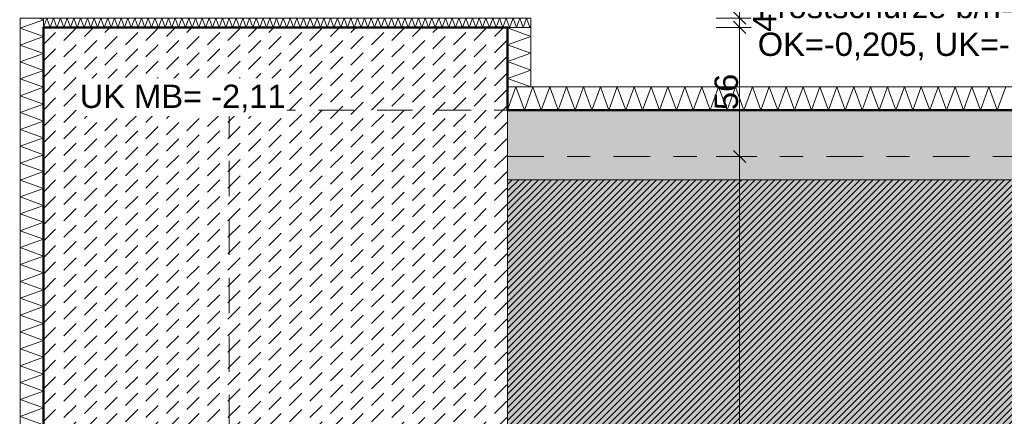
# Model space of a CAD drawing. Header units: metres. Extents: x -273 to 6, y -183 to 13.
# Tile 71 of 256: x -168.92 to -164.68, y -1.57 to 0.14. Entities that reach past the tile are written whole.
import ezdxf

# ---------------------------------------------------------------- set-up
doc = ezdxf.new("R2010")
doc.units = ezdxf.units.M
doc.header["$LTSCALE"] = 0.05
doc.header["$PDMODE"] = 1
doc.header["$PDSIZE"] = -2
doc.linetypes.add('ISO-02 Strichlinie', pattern=[3.81, 3.048, -0.762])
doc.linetypes.add('Linienart-53', pattern=[5.291531, 3.175, -1.058062, 0.352704, -0.705764])
doc.layers.get('0').update_dxf_attribs({"lineweight": 25})
for name, color, linetype, lineweight, true_color in [('00 -Bauelemente -Beton unbewehrt', 7, 'Continuous', 9, 0xf7e06e), ('00 -Bauelemente -Dämmung innen', 7, 'Continuous', 9, 0xff7fe6), ('30 -32 Gründung- 2 Flachgründungen u. Bodenplatten', 7, 'Continuous', 9, 0xff6633), ('30 -32 Gründung-4 Frostschürze', 7, 'Continuous', 9, 0x66aaff), ('70 -72 Beschriftung- 1 Beschriftung allgemein', 7, 'Continuous', 9, 0xff6633), ('70 -76 Bemaßung- 2 Allgemein', 7, 'Continuous', 5, 0x6666cc)]:
    doc.layers.add(name, color=color, linetype=linetype, lineweight=lineweight, true_color=true_color)
for name, color, linetype, lineweight in [('30 -35 Decken- 2 Beläge- Dämmung', 7, 'Continuous', 9), ('70 -71 Achsen- 1 Gebäudeachsen', 7, 'Linienart-53', 18), ('Keine', 7, 'Continuous', 9)]:
    doc.layers.add(name, color=color, linetype=linetype, lineweight=lineweight)
doc.styles.add('Arial', font='arial.ttf')
doc.dimstyles.new('k+k_klein', dxfattribs={"dimtxt": 0.100689, "dimasz": 0.05302, "dimexe": 0.05, "dimexo": 0.15, "dimgap": 0.005, "dimtad": 1, "dimdec": 3, "dimtxsty": 'Arial', "dimblk": 'VW_SLASH-2', "dimblk1": 'VW_SLASH-2', "dimblk2": 'VW_SLASH-2', "dimcen": 0, "dimdle": 0.025, "dimadec": 3, "dimazin": 0, "dimtfac": 0.75, "dimtdec": 3, "dimtix": 1, "dimtmove": 0, "dimatfit": 0, "dimldrblk": 'VW_FILLEDARROW', "dimfxl": 0.1, "dimfxlon": 1, "dimfrac": 2, "dimtolj": 1, "dimarcsym": 0})

# ---------------------------------------------------------------- blocks, each defined once
blk = doc.blocks.new('_Achsen (3D)')
at = {"layer": '70 -71 Achsen- 1 Gebäudeachsen', "transparency": 33554687}
for p, q in [((-167.821, 3.8), (-167.821, -46.172)), ((-179.668, -0.447), (3.826, -0.447))]:
    blk.add_line(p, q, dxfattribs=at)
blk = doc.blocks.new('Gruppe-114')
at = {"color": 255, "linetype": 'Continuous', "lineweight": 5}
blk.add_wipeout([(-166.821, -0.247), (-160.821, -0.247), (-160.821, -0.147), (-166.821, -0.147)], dxfattribs=at).dxf.layer = '00 -Bauelemente -Dämmung innen'
blk = doc.blocks.new('Gruppe-115')
at = {"layer": '00 -Bauelemente -Dämmung innen', "color": 7, "transparency": 33554687, "flags": 128}
blk.add_lwpolyline([(-166.821, -0.247), (-166.7846, -0.147), (-166.7482, -0.247), (-166.7118, -0.147), (-166.6754, -0.247), (-166.639, -0.147), (-166.6026, -0.247), (-166.5662, -0.147), (-166.5298, -0.247), (-166.4934, -0.147), (-166.457, -0.247), (-166.4206, -0.147), (-166.3842, -0.247), (-166.3478, -0.147), (-166.3114, -0.247), (-166.275, -0.147), (-166.2386, -0.247), (-166.2023, -0.147), (-166.1659, -0.247), (-166.1295, -0.147), (-166.0931, -0.247), (-166.0567, -0.147), (-166.0203, -0.247), (-165.9839, -0.147), (-165.9475, -0.247), (-165.9111, -0.147), (-165.8747, -0.247), (-165.8383, -0.147), (-165.8019, -0.247), (-165.7655, -0.147), (-165.7291, -0.247), (-165.6927, -0.147), (-165.6563, -0.247), (-165.6199, -0.147), (-165.5835, -0.247), (-165.5471, -0.147), (-165.5107, -0.247), (-165.4743, -0.147), (-165.4379, -0.247), (-165.4015, -0.147), (-165.3651, -0.247), (-165.3287, -0.147), (-165.2923, -0.247), (-165.2559, -0.147), (-165.2195, -0.247), (-165.1831, -0.147), (-165.1467, -0.247), (-165.1103, -0.147), (-165.0739, -0.247), (-165.0375, -0.147), (-165.0011, -0.247), (-164.9648, -0.147), (-164.9284, -0.247), (-164.892, -0.147), (-164.8556, -0.247), (-164.8192, -0.147), (-164.7828, -0.247), (-164.7464, -0.147), (-164.71, -0.247), (-164.6736, -0.147)], dxfattribs=at)
blk = doc.blocks.new('Gruppe-116')
at = {"layer": '00 -Bauelemente -Dämmung innen', "color": 7, "linetype": 'Continuous', "lineweight": 9, "transparency": 33554687}
blk.add_line((-166.821, -0.147), (-166.821, -0.247), dxfattribs=at)
blk = doc.blocks.new('Gruppe-118')
at = {"color": 7, "transparency": 33554687}
blk.add_blockref('Gruppe-116', (0, 0), dxfattribs=at)
blk = doc.blocks.new('Gruppe-119')
at = {"layer": '00 -Bauelemente -Dämmung innen', "color": 7, "linetype": 'Continuous', "lineweight": 9, "transparency": 33554687}
blk.add_line((-160.821, -0.147), (-166.821, -0.147), dxfattribs=at)
blk = doc.blocks.new('Gruppe-120')
at = {"layer": '00 -Bauelemente -Dämmung innen', "color": 7, "linetype": 'Continuous', "lineweight": 9, "transparency": 33554687}
blk.add_line((-166.821, -0.247), (-160.821, -0.247), dxfattribs=at)
blk = doc.blocks.new('Gruppe-121')
at = {"color": 7, "transparency": 33554687}
for name in ['Gruppe-119', 'Gruppe-120']:
    blk.add_blockref(name, (0, 0), dxfattribs=at)
blk = doc.blocks.new('Gruppe-122')
at = {"layer": '00 -Bauelemente -Dämmung innen', "color": 7}
blk.add_blockref('Gruppe-114', (0, 0), dxfattribs=at)
at = {"color": 7, "transparency": 33554687}
for name in ['Gruppe-118', 'Gruppe-121']:
    blk.add_blockref(name, (0, 0), dxfattribs=at)
at = {"layer": '00 -Bauelemente -Dämmung innen', "color": 7, "transparency": 33554687}
blk.add_blockref('Gruppe-115', (0, 0), dxfattribs=at)
blk = doc.blocks.new('Gruppe-123')
at = {"layer": '00 -Bauelemente -Dämmung innen', "color": 7, "transparency": 33554687}
blk.add_blockref('Gruppe-122', (0, 0), dxfattribs=at)
at = {"layer": '00 -Bauelemente -Dämmung innen', "color": 0, "flags": 1}
for tag in ['prm0_value', 'prm1_value', 'prm2_value', 'prm3_value', 'prm4_value', 'prm5_value', 'prm6_value', 'IFC_UUID', 'instanceID', 'prm0_name', 'prm0_type', 'prm1_name', 'prm1_type', 'prm2_name', 'prm2_type', 'prm3_name', 'prm3_type', 'prm4_name', 'prm4_type', 'prm5_name', 'prm5_type', 'prm6_name', 'prm6_type']:
    blk.add_attdef(tag, (-166.821, -0.247), '', height=0.00018, dxfattribs=at)
blk = doc.blocks.new('Gruppe-674')
at = {"color": 255, "linetype": 'Continuous', "lineweight": 5}
blk.add_wipeout([(-166.721, -0.147), (-166.721, 0.1099), (-166.821, 0.1099), (-166.821, -0.147)], dxfattribs=at).dxf.layer = '00 -Bauelemente -Dämmung innen'
blk = doc.blocks.new('Gruppe-675')
at = {"layer": '00 -Bauelemente -Dämmung innen', "color": 7, "transparency": 33554687, "flags": 128}
blk.add_lwpolyline([(-166.721, -0.147), (-166.821, -0.1106), (-166.721, -0.0742), (-166.821, -0.0379), (-166.721, -0.0015), (-166.821, 0.0349), (-166.721, 0.0713), (-166.821, 0.1077), (-166.8151, 0.1099)], dxfattribs=at)
blk = doc.blocks.new('Gruppe-676')
at = {"layer": '00 -Bauelemente -Dämmung innen', "color": 7, "linetype": 'Continuous', "lineweight": 9, "transparency": 33554687}
blk.add_line((-166.821, -0.147), (-166.721, -0.147), dxfattribs=at)
blk = doc.blocks.new('Gruppe-677')
at = {"layer": '00 -Bauelemente -Dämmung innen', "color": 7, "linetype": 'Continuous', "lineweight": 9, "transparency": 33554687}
blk.add_line((-166.721, 0.1099), (-166.821, 0.1099), dxfattribs=at)
blk = doc.blocks.new('Gruppe-678')
at = {"color": 7, "transparency": 33554687}
for name in ['Gruppe-677', 'Gruppe-676']:
    blk.add_blockref(name, (0, 0), dxfattribs=at)
blk = doc.blocks.new('Gruppe-679')
at = {"layer": '00 -Bauelemente -Dämmung innen', "color": 7, "linetype": 'Continuous', "lineweight": 9, "transparency": 33554687}
blk.add_line((-166.821, 0.1099), (-166.821, -0.147), dxfattribs=at)
blk = doc.blocks.new('Gruppe-680')
at = {"layer": '00 -Bauelemente -Dämmung innen', "color": 7, "linetype": 'Continuous', "lineweight": 9, "transparency": 33554687}
blk.add_line((-166.721, -0.147), (-166.721, 0.1099), dxfattribs=at)
blk = doc.blocks.new('Gruppe-681')
at = {"color": 7, "transparency": 33554687}
for name in ['Gruppe-679', 'Gruppe-680']:
    blk.add_blockref(name, (0, 0), dxfattribs=at)
blk = doc.blocks.new('Gruppe-682')
at = {"layer": '00 -Bauelemente -Dämmung innen', "color": 7}
blk.add_blockref('Gruppe-674', (0, 0), dxfattribs=at)
at = {"color": 7, "transparency": 33554687}
for name in ['Gruppe-678', 'Gruppe-681']:
    blk.add_blockref(name, (0, 0), dxfattribs=at)
at = {"layer": '00 -Bauelemente -Dämmung innen', "color": 7, "transparency": 33554687}
blk.add_blockref('Gruppe-675', (0, 0), dxfattribs=at)
blk = doc.blocks.new('Gruppe-683')
at = {"layer": '00 -Bauelemente -Dämmung innen', "color": 7, "transparency": 33554687}
blk.add_blockref('Gruppe-682', (0, 0), dxfattribs=at)
at = {"layer": '00 -Bauelemente -Dämmung innen', "color": 0, "flags": 1}
for tag in ['prm0_value', 'prm1_value', 'prm2_value', 'prm3_value', 'prm4_value', 'prm5_value', 'prm6_value', 'IFC_UUID', 'instanceID', 'prm0_name', 'prm0_type', 'prm1_name', 'prm1_type', 'prm2_name', 'prm2_type', 'prm3_name', 'prm3_type', 'prm4_name', 'prm4_type', 'prm5_name', 'prm5_type', 'prm6_name', 'prm6_type']:
    blk.add_attdef(tag, (-166.821, -0.147), '', height=0.00018, dxfattribs=at)
blk = doc.blocks.new('Gruppe-684')
at = {"color": 255, "linetype": 'Continuous', "lineweight": 5}
blk.add_wipeout([(-168.821, 0.1099), (-166.721, 0.1099), (-166.721, 0.1499), (-168.821, 0.1499)], dxfattribs=at).dxf.layer = '00 -Bauelemente -Dämmung innen'
blk = doc.blocks.new('Gruppe-685')
at = {"layer": '00 -Bauelemente -Dämmung innen', "color": 7, "transparency": 33554687, "flags": 128}
blk.add_lwpolyline([(-168.821, 0.1099), (-168.8064, 0.1499), (-168.7919, 0.1099), (-168.7773, 0.1499), (-168.7628, 0.1099), (-168.7482, 0.1499), (-168.7336, 0.1099), (-168.7191, 0.1499), (-168.7045, 0.1099), (-168.69, 0.1499), (-168.6754, 0.1099), (-168.6609, 0.1499), (-168.6463, 0.1099), (-168.6317, 0.1499), (-168.6172, 0.1099), (-168.6026, 0.1499), (-168.5881, 0.1099), (-168.5735, 0.1499), (-168.5589, 0.1099), (-168.5444, 0.1499), (-168.5298, 0.1099), (-168.5153, 0.1499), (-168.5007, 0.1099), (-168.4861, 0.1499), (-168.4716, 0.1099), (-168.457, 0.1499), (-168.4425, 0.1099), (-168.4279, 0.1499), (-168.4134, 0.1099), (-168.3988, 0.1499), (-168.3842, 0.1099), (-168.3697, 0.1499), (-168.3551, 0.1099), (-168.3406, 0.1499), (-168.326, 0.1099), (-168.3114, 0.1499), (-168.2969, 0.1099), (-168.2823, 0.1499), (-168.2678, 0.1099), (-168.2532, 0.1499), (-168.2386, 0.1099), (-168.2241, 0.1499), (-168.2095, 0.1099), (-168.195, 0.1499), (-168.1804, 0.1099), (-168.1659, 0.1499), (-168.1513, 0.1099), (-168.1367, 0.1499), (-168.1222, 0.1099), (-168.1076, 0.1499), (-168.0931, 0.1099), (-168.0785, 0.1499), (-168.0639, 0.1099), (-168.0494, 0.1499), (-168.0348, 0.1099), (-168.0203, 0.1499), (-168.0057, 0.1099), (-167.9911, 0.1499), (-167.9766, 0.1099), (-167.962, 0.1499), (-167.9475, 0.1099), (-167.9329, 0.1499), (-167.9184, 0.1099), (-167.9038, 0.1499), (-167.8892, 0.1099), (-167.8747, 0.1499), (-167.8601, 0.1099), (-167.8456, 0.1499), (-167.831, 0.1099), (-167.8164, 0.1499), (-167.8019, 0.1099), (-167.7873, 0.1499), (-167.7728, 0.1099), (-167.7582, 0.1499), (-167.7436, 0.1099), (-167.7291, 0.1499), (-167.7145, 0.1099), (-167.7, 0.1499), (-167.6854, 0.1099), (-167.6709, 0.1499), (-167.6563, 0.1099), (-167.6417, 0.1499), (-167.6272, 0.1099), (-167.6126, 0.1499), (-167.5981, 0.1099), (-167.5835, 0.1499), (-167.5689, 0.1099), (-167.5544, 0.1499), (-167.5398, 0.1099), (-167.5253, 0.1499), (-167.5107, 0.1099), (-167.4961, 0.1499), (-167.4816, 0.1099), (-167.467, 0.1499), (-167.4525, 0.1099), (-167.4379, 0.1499), (-167.4234, 0.1099), (-167.4088, 0.1499), (-167.3942, 0.1099), (-167.3797, 0.1499), (-167.3651, 0.1099), (-167.3506, 0.1499), (-167.336, 0.1099), (-167.3214, 0.1499), (-167.3069, 0.1099), (-167.2923, 0.1499), (-167.2778, 0.1099), (-167.2632, 0.1499), (-167.2486, 0.1099), (-167.2341, 0.1499), (-167.2195, 0.1099), (-167.205, 0.1499), (-167.1904, 0.1099), (-167.1759, 0.1499), (-167.1613, 0.1099), (-167.1467, 0.1499), (-167.1322, 0.1099), (-167.1176, 0.1499), (-167.1031, 0.1099), (-167.0885, 0.1499), (-167.0739, 0.1099), (-167.0594, 0.1499), (-167.0448, 0.1099), (-167.0303, 0.1499), (-167.0157, 0.1099), (-167.0011, 0.1499), (-166.9866, 0.1099), (-166.972, 0.1499), (-166.9575, 0.1099), (-166.9429, 0.1499), (-166.9284, 0.1099), (-166.9138, 0.1499), (-166.8992, 0.1099), (-166.8847, 0.1499), (-166.8701, 0.1099), (-166.8556, 0.1499), (-166.841, 0.1099), (-166.8264, 0.1499), (-166.8119, 0.1099), (-166.7973, 0.1499), (-166.7828, 0.1099), (-166.7682, 0.1499), (-166.7536, 0.1099), (-166.7391, 0.1499), (-166.7245, 0.1099), (-166.721, 0.1196)], dxfattribs=at)
blk = doc.blocks.new('Gruppe-686')
at = {"layer": '00 -Bauelemente -Dämmung innen', "color": 7, "linetype": 'Continuous', "lineweight": 9, "transparency": 33554687}
blk.add_line((-168.821, 0.1499), (-168.821, 0.1099), dxfattribs=at)
blk = doc.blocks.new('Gruppe-687')
at = {"layer": '00 -Bauelemente -Dämmung innen', "color": 7, "linetype": 'Continuous', "lineweight": 9, "transparency": 33554687}
blk.add_line((-166.721, 0.1099), (-166.721, 0.1499), dxfattribs=at)
blk = doc.blocks.new('Gruppe-688')
at = {"color": 7, "transparency": 33554687}
for name in ['Gruppe-686', 'Gruppe-687']:
    blk.add_blockref(name, (0, 0), dxfattribs=at)
blk = doc.blocks.new('Gruppe-689')
at = {"layer": '00 -Bauelemente -Dämmung innen', "color": 7, "linetype": 'Continuous', "lineweight": 9, "transparency": 33554687}
blk.add_line((-166.721, 0.1499), (-168.821, 0.1499), dxfattribs=at)
blk = doc.blocks.new('Gruppe-690')
at = {"layer": '00 -Bauelemente -Dämmung innen', "color": 7, "linetype": 'Continuous', "lineweight": 9, "transparency": 33554687}
blk.add_line((-168.821, 0.1099), (-166.721, 0.1099), dxfattribs=at)
blk = doc.blocks.new('Gruppe-691')
at = {"color": 7, "transparency": 33554687}
for name in ['Gruppe-689', 'Gruppe-690']:
    blk.add_blockref(name, (0, 0), dxfattribs=at)
blk = doc.blocks.new('Gruppe-692')
at = {"layer": '00 -Bauelemente -Dämmung innen', "color": 7}
blk.add_blockref('Gruppe-684', (0, 0), dxfattribs=at)
at = {"color": 7, "transparency": 33554687}
for name in ['Gruppe-688', 'Gruppe-691']:
    blk.add_blockref(name, (0, 0), dxfattribs=at)
at = {"layer": '00 -Bauelemente -Dämmung innen', "color": 7, "transparency": 33554687}
blk.add_blockref('Gruppe-685', (0, 0), dxfattribs=at)
blk = doc.blocks.new('Gruppe-693')
at = {"layer": '00 -Bauelemente -Dämmung innen', "color": 7, "transparency": 33554687}
blk.add_blockref('Gruppe-692', (0, 0), dxfattribs=at)
at = {"layer": '00 -Bauelemente -Dämmung innen', "color": 0, "flags": 1}
for tag in ['IFC_UUID', 'instanceID', 'prm0_name', 'prm0_type', 'prm0_value', 'prm1_name', 'prm1_type', 'prm1_value', 'prm2_name', 'prm2_type', 'prm2_value', 'prm3_name', 'prm3_type', 'prm3_value', 'prm4_name', 'prm4_type', 'prm4_value', 'prm5_name', 'prm5_type', 'prm5_value', 'prm6_name', 'prm6_type', 'prm6_value']:
    blk.add_attdef(tag, (-168.821, 0.1099), '', height=0.00018, dxfattribs=at)
blk = doc.blocks.new('Gruppe-694')
at = {"color": 255, "linetype": 'Continuous', "lineweight": 5}
blk.add_wipeout([(-168.821, -4.152), (-168.821, 0.1499), (-168.921, 0.1499), (-168.921, -4.152)], dxfattribs=at).dxf.layer = '00 -Bauelemente -Dämmung innen'
blk = doc.blocks.new('Gruppe-695')
at = {"layer": '00 -Bauelemente -Dämmung innen', "color": 7, "transparency": 33554687, "flags": 128}
blk.add_lwpolyline([(-168.821, -4.152), (-168.921, -4.1156), (-168.821, -4.0792), (-168.921, -4.0429), (-168.821, -4.0065), (-168.921, -3.9701), (-168.821, -3.9337), (-168.921, -3.8973), (-168.821, -3.8609), (-168.921, -3.8245), (-168.821, -3.7881), (-168.921, -3.7517), (-168.821, -3.7153), (-168.921, -3.6789), (-168.821, -3.6425), (-168.921, -3.6061), (-168.821, -3.5697), (-168.921, -3.5333), (-168.821, -3.4969), (-168.921, -3.4605), (-168.821, -3.4241), (-168.921, -3.3877), (-168.821, -3.3513), (-168.921, -3.3149), (-168.821, -3.2785), (-168.921, -3.2421), (-168.821, -3.2057), (-168.921, -3.1693), (-168.821, -3.1329), (-168.921, -3.0965), (-168.821, -3.0601), (-168.921, -3.0237), (-168.821, -2.9873), (-168.921, -2.9509), (-168.821, -2.9145), (-168.921, -2.8781), (-168.821, -2.8417), (-168.921, -2.8054), (-168.821, -2.769), (-168.921, -2.7326), (-168.821, -2.6962), (-168.921, -2.6598), (-168.821, -2.6234), (-168.921, -2.587), (-168.821, -2.5506), (-168.921, -2.5142), (-168.821, -2.4778), (-168.921, -2.4414), (-168.821, -2.405), (-168.921, -2.3686), (-168.821, -2.3322), (-168.921, -2.2958), (-168.821, -2.2594), (-168.921, -2.223), (-168.821, -2.1866), (-168.921, -2.1502), (-168.821, -2.1138), (-168.921, -2.0774), (-168.821, -2.041), (-168.921, -2.0046), (-168.821, -1.9682), (-168.921, -1.9318), (-168.821, -1.8954), (-168.921, -1.859), (-168.821, -1.8226), (-168.921, -1.7862), (-168.821, -1.7498), (-168.921, -1.7134), (-168.821, -1.677), (-168.921, -1.6406), (-168.821, -1.6043), (-168.921, -1.5679), (-168.821, -1.5315), (-168.921, -1.4951), (-168.821, -1.4587), (-168.921, -1.4223), (-168.821, -1.3859), (-168.921, -1.3495), (-168.821, -1.3131), (-168.921, -1.2767), (-168.821, -1.2403), (-168.921, -1.2039), (-168.821, -1.1675), (-168.921, -1.1311), (-168.821, -1.0947), (-168.921, -1.0583), (-168.821, -1.0219), (-168.921, -0.9855), (-168.821, -0.9491), (-168.921, -0.9127), (-168.821, -0.8763), (-168.921, -0.8399), (-168.821, -0.8035), (-168.921, -0.7671), (-168.821, -0.7307), (-168.921, -0.6943), (-168.821, -0.6579), (-168.921, -0.6215), (-168.821, -0.5851), (-168.921, -0.5487), (-168.821, -0.5123), (-168.921, -0.4759), (-168.821, -0.4395), (-168.921, -0.4031), (-168.821, -0.3668), (-168.921, -0.3304), (-168.821, -0.294), (-168.921, -0.2576), (-168.821, -0.2212), (-168.921, -0.1848), (-168.821, -0.1484), (-168.921, -0.112), (-168.821, -0.0756), (-168.921, -0.0392), (-168.821, -0.0028), (-168.921, 0.0336), (-168.821, 0.07), (-168.921, 0.1064), (-168.821, 0.1428), (-168.8404, 0.1499)], dxfattribs=at)
blk = doc.blocks.new('Gruppe-696')
at = {"layer": '00 -Bauelemente -Dämmung innen', "color": 7, "linetype": 'Continuous', "lineweight": 9, "transparency": 33554687}
blk.add_line((-168.921, -4.152), (-168.821, -4.152), dxfattribs=at)
blk = doc.blocks.new('Gruppe-697')
at = {"layer": '00 -Bauelemente -Dämmung innen', "color": 7, "linetype": 'Continuous', "lineweight": 9, "transparency": 33554687}
blk.add_line((-168.821, 0.1499), (-168.921, 0.1499), dxfattribs=at)
blk = doc.blocks.new('Gruppe-698')
at = {"color": 7, "transparency": 33554687}
for name in ['Gruppe-697', 'Gruppe-696']:
    blk.add_blockref(name, (0, 0), dxfattribs=at)
blk = doc.blocks.new('Gruppe-699')
at = {"layer": '00 -Bauelemente -Dämmung innen', "color": 7, "linetype": 'Continuous', "lineweight": 9, "transparency": 33554687}
blk.add_line((-168.921, 0.1499), (-168.921, -4.152), dxfattribs=at)
blk = doc.blocks.new('Gruppe-700')
at = {"layer": '00 -Bauelemente -Dämmung innen', "color": 7, "linetype": 'Continuous', "lineweight": 9, "transparency": 33554687}
blk.add_line((-168.821, -4.152), (-168.821, 0.1499), dxfattribs=at)
blk = doc.blocks.new('Gruppe-701')
at = {"color": 7, "transparency": 33554687}
for name in ['Gruppe-699', 'Gruppe-700']:
    blk.add_blockref(name, (0, 0), dxfattribs=at)
blk = doc.blocks.new('Gruppe-702')
at = {"layer": '00 -Bauelemente -Dämmung innen', "color": 7}
blk.add_blockref('Gruppe-694', (0, 0), dxfattribs=at)
at = {"color": 7, "transparency": 33554687}
for name in ['Gruppe-698', 'Gruppe-701']:
    blk.add_blockref(name, (0, 0), dxfattribs=at)
at = {"layer": '00 -Bauelemente -Dämmung innen', "color": 7, "transparency": 33554687}
blk.add_blockref('Gruppe-695', (0, 0), dxfattribs=at)
blk = doc.blocks.new('Gruppe-703')
at = {"layer": '00 -Bauelemente -Dämmung innen', "color": 7, "transparency": 33554687}
blk.add_blockref('Gruppe-702', (0, 0), dxfattribs=at)
at = {"layer": '00 -Bauelemente -Dämmung innen', "color": 0, "flags": 1}
for tag in ['prm0_value', 'prm1_value', 'prm2_value', 'prm3_value', 'prm4_value', 'prm5_value', 'prm6_value', 'IFC_UUID', 'instanceID', 'prm0_name', 'prm0_type', 'prm1_name', 'prm1_type', 'prm2_name', 'prm2_type', 'prm3_name', 'prm3_type', 'prm4_name', 'prm4_type', 'prm5_name', 'prm5_type', 'prm6_name', 'prm6_type']:
    blk.add_attdef(tag, (-168.921, -4.152), '', height=0.00018, dxfattribs=at)
blk = doc.blocks.new('_FU_2D LP5 (2D)')
at = {"color": 255}
blk.add_wipeout([(-168.82099996, 0.10987639), (-166.82099996, 0.10987639), (-166.82099996, -3.84012361), (-168.82099996, -3.84012361)], dxfattribs=at).dxf.layer = '00 -Bauelemente -Beton unbewehrt'
at = {"layer": '00 -Bauelemente -Beton unbewehrt', "linetype": 'Continuous', "lineweight": 9}
h = blk.add_hatch(dxfattribs=at)
h.set_pattern_fill('Unbew_ Beton1 1mm SRF', style=0, pattern_type=2)
h.set_pattern_definition([(45, (0, 0), (0.088388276, 0.017677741), [0.075, -0.05])])
h.paths.add_polyline_path([(-168.82099996, 0.10987639), (-166.82099996, 0.10987639), (-166.82099996, -3.84012361), (-168.82099996, -3.84012361)])
at = {"layer": '30 -35 Decken- 2 Beläge- Dämmung', "linetype": 'Continuous', "lineweight": 18, "true_color": 0xd9d9d9}
h = blk.add_hatch(dxfattribs=at)
h.set_pattern_fill('Schraffur grau', color=254, style=0, pattern_type=2)
h.set_pattern_definition([(45, (-170.388402, -7.189444), (0.014142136, -0.014142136), [])])
h.paths.add_polyline_path([(-167.04599996, -9.47204198), (-168.59599996, -9.47204198), (-168.59599996, -8.79704198), (-174.32099996, -8.79704198), (-174.32099996, -9.79704198), (-175.32099996, -9.79704198), (-175.32099996, -11.09704198), (-162.72099996, -11.09704198), (-162.72099996, -8.97204198), (-164.29599996, -8.97204198), (-164.29599996, -6.29704198), (-164.62099996, -6.29704198), (-164.62099996, -0.54704198), (-166.82099996, -0.54704198), (-166.82099996, -4.15204198), (-167.72099996, -4.15204198), (-167.72099996, -7.92204198), (-167.04599996, -7.92204198)])
at = {"layer": '00 -Bauelemente -Beton unbewehrt', "flags": 128}
blk.add_lwpolyline([(-168.82099996, 0.10987639), (-166.82099996, 0.10987639), (-166.82099996, -3.84012361), (-168.82099996, -3.84012361)], close=True, dxfattribs=at)
at = {"layer": '30 -35 Decken- 2 Beläge- Dämmung', "flags": 128}
blk.add_lwpolyline([(-167.04599996, -9.47204198), (-168.59599996, -9.47204198), (-168.59599996, -8.79704198), (-174.32099996, -8.79704198), (-174.32099996, -9.79704198), (-175.32099996, -9.79704198), (-175.32099996, -11.09704198), (-162.72099996, -11.09704198), (-162.72099996, -8.97204198), (-164.29599996, -8.97204198), (-164.29599996, -6.29704198), (-164.62099996, -6.29704198), (-164.62099996, -0.54704198), (-166.82099996, -0.54704198), (-166.82099996, -4.15204198), (-167.72099996, -4.15204198), (-167.72099996, -7.92204198), (-167.04599996, -7.92204198)], close=True, dxfattribs=at)
at = {"color": 255}
blk.add_wipeout([(-166.82099996, -3.76204198), (-164.62099996, -3.75204198), (-164.62099996, -0.24704198), (-163.42099996, -0.24704198), (-163.42099996, -3.65204198), (-160.82099996, -3.65204198), (-160.82099996, 0.10987974), (-158.75857356, 0.10987974), (-158.75857356, -9.29704198), (-159.25099996, -9.29704198), (-159.25099996, -10.94704198), (-160.82099996, -10.94704198), (-160.82099996, -11.09704198), (-166.94099996, -11.09704198), (-166.94099996, -8.89704198), (-166.84099996, -8.89704198), (-166.84099996, -4.15204198), (-166.82099996, -4.15204198)], dxfattribs=at).dxf.layer = '00 -Bauelemente -Beton unbewehrt'
at = {"layer": 'Keine', "linetype": 'Continuous', "lineweight": 0, "transparency": 33554567}
blk.add_hatch(color=43, dxfattribs=at).paths.add_polyline_path([(-167.04599996, -8.89704198), (-164.29599996, -8.89704198), (-164.29599996, -6.29704198), (-164.62099996, -6.29704198), (-164.62099996, -0.54704198), (-166.82099996, -0.54704198), (-166.82099996, -4.15204198), (-167.72099996, -4.15204198), (-167.72099996, -7.92204198), (-167.04599996, -7.92204198)])
at = {"layer": 'Keine', "flags": 128}
blk.add_lwpolyline([(-167.04599996, -8.89704198), (-164.29599996, -8.89704198), (-164.29599996, -6.29704198), (-164.62099996, -6.29704198), (-164.62099996, -0.54704198), (-166.82099996, -0.54704198), (-166.82099996, -4.15204198), (-167.72099996, -4.15204198), (-167.72099996, -7.92204198), (-167.04599996, -7.92204198)], close=True, dxfattribs=at)
at = {"layer": '00 -Bauelemente -Dämmung innen', "color": 7}
blk.add_blockref('Gruppe-123', (0, 0), dxfattribs=at)
at = {"layer": '30 -32 Gründung-4 Frostschürze', "linetype": 'Continuous', "lineweight": 0, "transparency": 33554534}
blk.add_hatch(color=161, dxfattribs=at).paths.add_polyline_path([(-166.82099996, -0.24704198), (-164.62099996, -0.24704198), (-164.62099996, -0.54704198), (-166.82099996, -0.54704198)])
at = {"layer": '30 -32 Gründung- 2 Flachgründungen u. Bodenplatten', "linetype": 'ISO-02 Strichlinie', "flags": 128}
blk.add_lwpolyline([(-168.02099996, -4.15204198), (-168.02099996, -0.24704198), (-166.82099996, -0.24704198)], dxfattribs=at)
at = {"layer": '30 -32 Gründung-4 Frostschürze', "flags": 128}
blk.add_lwpolyline([(-166.82099996, -0.24704198), (-164.62099996, -0.24704198), (-164.62099996, -0.54704198), (-166.82099996, -0.54704198)], close=True, dxfattribs=at)
at = {"layer": '00 -Bauelemente -Dämmung innen', "color": 7}
blk.add_blockref('Gruppe-683', (0, 0), dxfattribs=at)
blk.add_blockref('Gruppe-693', (0, 0), dxfattribs=at)
blk.add_blockref('Gruppe-703', (0, 0), dxfattribs=at)
at = {"layer": '30 -32 Gründung- 2 Flachgründungen u. Bodenplatten', "flags": 128}
blk.add_lwpolyline([(-166.82099996, 0.10987639), (-166.82099996, -4.15204198), (-168.82099996, -4.15204198), (-168.82099996, 0.10987639)], close=True, dxfattribs=at)
at = {"layer": '70 -72 Beschriftung- 1 Beschriftung allgemein', "color": 103, "lineweight": 50, "true_color": 0x66cc7f, "flags": 128}
blk.add_lwpolyline([(-154.22099996, -0.24704198), (-159.62099996, -0.24704198), (-159.62099996, 0.10987974), (-160.82099996, 0.10987974), (-160.82099996, -0.24704198), (-166.82099996, -0.24704198), (-166.82099996, 0.10987639), (-168.82099996, 0.10987639), (-168.82099996, -4.15204198), (-168.02099996, -4.15204198), (-168.02099996, -7.92204198), (-168.59599996, -7.92204198), (-168.59599996, -8.49704198), (-174.32099996, -8.49704198), (-174.32099996, -7.59704198), (-176.52099996, -7.59704198), (-176.52099996, -9.79704198), (-175.62099996, -9.79704198), (-175.62099996, -11.09704198), (-176.02099996, -11.09704198), (-176.02099996, -12.29704198)], dxfattribs=at)
blk = doc.blocks.new('Gruppe-2738')
at = {"color": 255}
blk.add_wipeout([(-165.7425, -0.047), (-163.4376, -0.047), (-163.4376, 0.2775), (-165.7425, 0.2775)], dxfattribs=at).dxf.layer = '70 -72 Beschriftung- 1 Beschriftung allgemein'
at = {"layer": '70 -72 Beschriftung- 1 Beschriftung allgemein', "insert": (-165.7425, 0.2505), "char_height": 0.100689, "attachment_point": 1, "line_spacing_factor": 0.970891, "style": 'Arial'}
blk.add_mtext('Frostschürze b/h=0,3/1,00m bewehrt\\POK=-0,205, UK=-1,205', dxfattribs=at)
blk = doc.blocks.new('VW_SLASH-2')
at = {"color": 0, "linetype": 'ByBlock', "lineweight": -2, "transparency": 16777216}
blk.add_line((0.472, 0), (-1, 0), dxfattribs=at)
at = {"color": 0, "lineweight": 5, "transparency": 16777216, "flags": 128}
blk.add_lwpolyline([(0.5, 0.5), (-0.5, -0.5)], dxfattribs=at)
blk = doc.blocks.new('*D2864')
at = {"layer": '70 -76 Bemaßung- 2 Allgemein', "color": 0, "lineweight": -2}
for p, q in [((-178.168, -0.247), (-178.318, -0.247)), ((-178.268, -0.394), (-178.268, -0.3001)), ((-178.168, -0.447), (-178.318, -0.447))]:
    blk.add_line(p, q, dxfattribs=at)
at = {"layer": 'Defpoints', "color": 0}
for p in [(-178.268, -0.247), (-166.821, -0.247), (-166.821, -0.447)]:
    blk.add_point(p, dxfattribs=at)
at = {"layer": '70 -76 Bemaßung- 2 Allgemein', "color": 0, "lineweight": -2, "xscale": 0.05302001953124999, "yscale": 0.05302001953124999, "zscale": 0.05302001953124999}
for p, rotation in [((-178.268, -0.247), 90), ((-178.268, -0.447), 270)]:
    blk.add_blockref('VW_SLASH-2', p, dxfattribs=dict(at, rotation=rotation))
at = {"layer": '70 -76 Bemaßung- 2 Allgemein', "color": 0, "insert": (-178.3294, -0.347), "char_height": 0.10069, "attachment_point": 5, "rotation": 90, "style": 'Arial'}
blk.add_mtext('\\A1;20', dxfattribs=at)
blk = doc.blocks.new('VW_FILLEDARROW')
at = {"linetype": 'Continuous', "lineweight": 0, "transparency": 16777216}
blk.add_hatch(color=0, dxfattribs=at).paths.add_polyline_path([(-2.829, 0.758), (0, 0), (-2.829, -0.758)])
at = {"color": 0, "lineweight": 5, "transparency": 16777216, "flags": 128}
blk.add_lwpolyline([(-2.829, 0.758), (0, 0), (-2.829, -0.758)], close=True, dxfattribs=at)
blk = doc.blocks.new('*D2865')
at = {"layer": '70 -76 Bemaßung- 2 Allgemein', "color": 0, "lineweight": -2}
for p, q in [((-178.168, -0.447), (-178.318, -0.447)), ((-178.268, -8.444), (-178.268, -0.5001)), ((-178.168, -8.497), (-178.318, -8.497))]:
    blk.add_line(p, q, dxfattribs=at)
at = {"layer": 'Defpoints', "color": 0}
for p in [(-178.268, -0.447), (-166.821, -0.447), (-174.321, -8.497)]:
    blk.add_point(p, dxfattribs=at)
at = {"layer": '70 -76 Bemaßung- 2 Allgemein', "color": 0, "lineweight": -2, "xscale": 0.05302001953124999, "yscale": 0.05302001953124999, "zscale": 0.05302001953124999}
for p, rotation in [((-178.268, -0.447), 90), ((-178.268, -8.497), 270)]:
    blk.add_blockref('VW_SLASH-2', p, dxfattribs=dict(at, rotation=rotation))
at = {"layer": '70 -76 Bemaßung- 2 Allgemein', "color": 0, "insert": (-178.3335, -4.472), "char_height": 0.10069, "attachment_point": 5, "rotation": 90, "style": 'Arial'}
blk.add_mtext('\\A1;8,05', dxfattribs=at)
blk = doc.blocks.new('*D2967')
at = {"layer": '70 -76 Bemaßung- 2 Allgemein', "color": 0, "lineweight": -2}
for p, q in [((-167.721, 1.8), (-167.721, 1.95)), ((-166.821, 1.8), (-166.821, 1.95)), ((-166.874, 1.9), (-167.668, 1.9))]:
    blk.add_line(p, q, dxfattribs=at)
at = {"layer": 'Defpoints', "color": 0}
for p in [(-167.721, 1.9), (-166.821, -0.247), (-167.721, -4.152)]:
    blk.add_point(p, dxfattribs=at)
at = {"layer": '70 -76 Bemaßung- 2 Allgemein', "color": 0, "lineweight": -2, "xscale": 0.05302001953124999, "yscale": 0.05302001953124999, "zscale": 0.05302001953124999, "rotation": 180}
blk.add_blockref('VW_SLASH-2', (-167.721, 1.9), dxfattribs=at)
at = {"layer": '70 -76 Bemaßung- 2 Allgemein', "color": 0, "lineweight": -2, "xscale": 0.05302001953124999, "yscale": 0.05302001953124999, "zscale": 0.05302001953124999}
blk.add_blockref('VW_SLASH-2', (-166.821, 1.9), dxfattribs=at)
at = {"layer": '70 -76 Bemaßung- 2 Allgemein', "color": 0, "insert": (-167.271, 1.9564), "char_height": 0.10069, "attachment_point": 5, "style": 'Arial'}
blk.add_mtext('\\A1;90', dxfattribs=at)
blk = doc.blocks.new('*D2968')
at = {"layer": '70 -76 Bemaßung- 2 Allgemein', "color": 0, "lineweight": -2}
for p, q in [((-166.821, 1.8), (-166.821, 1.95)), ((-164.621, 1.8), (-164.621, 1.95)), ((-164.674, 1.9), (-166.768, 1.9))]:
    blk.add_line(p, q, dxfattribs=at)
at = {"layer": 'Defpoints', "color": 0}
for p in [(-166.821, 1.9), (-166.821, -0.247), (-164.621, -0.247)]:
    blk.add_point(p, dxfattribs=at)
at = {"layer": '70 -76 Bemaßung- 2 Allgemein', "color": 0, "lineweight": -2, "xscale": 0.05302001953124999, "yscale": 0.05302001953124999, "zscale": 0.05302001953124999, "rotation": 180}
blk.add_blockref('VW_SLASH-2', (-166.821, 1.9), dxfattribs=at)
at = {"layer": '70 -76 Bemaßung- 2 Allgemein', "color": 0, "lineweight": -2, "xscale": 0.05302001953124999, "yscale": 0.05302001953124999, "zscale": 0.05302001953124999}
blk.add_blockref('VW_SLASH-2', (-164.621, 1.9), dxfattribs=at)
at = {"layer": '70 -76 Bemaßung- 2 Allgemein', "color": 0, "insert": (-165.721, 1.9654), "char_height": 0.10069, "attachment_point": 5, "style": 'Arial'}
blk.add_mtext('\\A1;2,20', dxfattribs=at)
blk = doc.blocks.new('*D3036')
at = {"layer": '70 -76 Bemaßung- 2 Allgemein', "color": 0, "lineweight": -2}
for p, q in [((-177.668, -0.247), (-177.818, -0.247)), ((-177.768, -0.394), (-177.768, -0.3001)), ((-177.668, -0.447), (-177.818, -0.447))]:
    blk.add_line(p, q, dxfattribs=at)
at = {"layer": 'Defpoints', "color": 0}
for p in [(-177.768, -0.247), (-166.821, -0.247), (-166.821, -0.447)]:
    blk.add_point(p, dxfattribs=at)
at = {"layer": '70 -76 Bemaßung- 2 Allgemein', "color": 0, "lineweight": -2, "xscale": 0.05302001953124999, "yscale": 0.05302001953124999, "zscale": 0.05302001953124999}
for p, rotation in [((-177.768, -0.247), 90), ((-177.768, -0.447), 270)]:
    blk.add_blockref('VW_SLASH-2', p, dxfattribs=dict(at, rotation=rotation))
at = {"layer": '70 -76 Bemaßung- 2 Allgemein', "color": 0, "insert": (-177.8244, -0.347), "char_height": 0.10069, "attachment_point": 5, "rotation": 90, "style": 'Arial'}
blk.add_mtext('\\A1;20', dxfattribs=at)
blk = doc.blocks.new('*D3037')
at = {"layer": '70 -76 Bemaßung- 2 Allgemein', "color": 0, "lineweight": -2}
for p, q in [((-177.768, -0.394), (-177.768, -0.341)), ((-177.668, -0.447), (-177.818, -0.447)), ((-177.768, -0.547), (-177.768, -0.447)), ((-177.668, -0.547), (-177.818, -0.547)), ((-177.768, -0.6001), (-177.768, -0.6531))]:
    blk.add_line(p, q, dxfattribs=at)
at = {"layer": 'Defpoints', "color": 0}
for p in [(-177.768, -0.447), (-166.821, -0.447), (-166.821, -0.547)]:
    blk.add_point(p, dxfattribs=at)
at = {"layer": '70 -76 Bemaßung- 2 Allgemein', "color": 0, "lineweight": -2, "xscale": 0.05302001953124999, "yscale": 0.05302001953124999, "zscale": 0.05302001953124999}
for p, rotation in [((-177.768, -0.447), 270), ((-177.768, -0.547), 90)]:
    blk.add_blockref('VW_SLASH-2', p, dxfattribs=dict(at, rotation=rotation))
at = {"layer": '70 -76 Bemaßung- 2 Allgemein', "color": 0, "insert": (-177.8757, -0.6269), "char_height": 0.10069, "attachment_point": 5, "rotation": 90, "style": 'Arial'}
blk.add_mtext('\\A1;10', dxfattribs=at)
blk = doc.blocks.new('*D3038')
at = {"layer": '70 -76 Bemaßung- 2 Allgemein', "color": 0, "lineweight": -2}
for p, q in [((-177.668, -0.547), (-177.818, -0.547)), ((-177.768, -4.099), (-177.768, -0.6001)), ((-177.668, -4.152), (-177.818, -4.152))]:
    blk.add_line(p, q, dxfattribs=at)
at = {"layer": 'Defpoints', "color": 0}
for p in [(-177.768, -0.547), (-166.821, -0.547), (-168.021, -4.152)]:
    blk.add_point(p, dxfattribs=at)
at = {"layer": '70 -76 Bemaßung- 2 Allgemein', "color": 0, "lineweight": -2, "xscale": 0.05302001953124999, "yscale": 0.05302001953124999, "zscale": 0.05302001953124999}
for p, rotation in [((-177.768, -0.547), 90), ((-177.768, -4.152), 270)]:
    blk.add_blockref('VW_SLASH-2', p, dxfattribs=dict(at, rotation=rotation))
at = {"layer": '70 -76 Bemaßung- 2 Allgemein', "color": 0, "insert": (-177.8502, -2.3495), "char_height": 0.100689, "attachment_point": 5, "rotation": 90, "style": 'Arial'}
blk.add_mtext('\\A1;3,60\\S5^ ;', dxfattribs=at)
blk = doc.blocks.new('*D3633')
at = {"layer": '70 -76 Bemaßung- 2 Allgemein', "color": 0, "lineweight": -2}
for p, q in [((-165.821, 0.2029), (-165.821, 0.2559)), ((-165.921, 0.1499), (-165.771, 0.1499)), ((-165.821, 0.1099), (-165.821, 0.1499)), ((-165.921, 0.1099), (-165.771, 0.1099)), ((-165.821, 0.0569), (-165.821, 0.0038))]:
    blk.add_line(p, q, dxfattribs=at)
at = {"layer": 'Defpoints', "color": 0}
for p in [(-167.1759, 0.1499), (-165.821, 0.1499), (-166.821, 0.1099)]:
    blk.add_point(p, dxfattribs=at)
at = {"layer": '70 -76 Bemaßung- 2 Allgemein', "color": 0, "lineweight": -2, "xscale": 0.05302001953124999, "yscale": 0.05302001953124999, "zscale": 0.05302001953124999}
for p, rotation in [((-165.821, 0.1499), 270), ((-165.821, 0.1099), 90)]:
    blk.add_blockref('VW_SLASH-2', p, dxfattribs=dict(at, rotation=rotation))
at = {"layer": '70 -76 Bemaßung- 2 Allgemein', "color": 0, "insert": (-165.7132, 0.1299), "char_height": 0.10069, "attachment_point": 5, "rotation": 90, "style": 'Arial'}
blk.add_mtext('\\A1;4', dxfattribs=at)
blk = doc.blocks.new('*D3634')
at = {"layer": '70 -76 Bemaßung- 2 Allgemein', "color": 0, "lineweight": -2}
for p, q in [((-165.921, 0.1099), (-165.771, 0.1099)), ((-165.821, -0.394), (-165.821, 0.0569)), ((-165.921, -0.447), (-165.771, -0.447))]:
    blk.add_line(p, q, dxfattribs=at)
at = {"layer": 'Defpoints', "color": 0}
for p in [(-166.821, 0.1099), (-165.821, 0.1099), (-166.821, -0.447)]:
    blk.add_point(p, dxfattribs=at)
at = {"layer": '70 -76 Bemaßung- 2 Allgemein', "color": 0, "lineweight": -2, "xscale": 0.05302001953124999, "yscale": 0.05302001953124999, "zscale": 0.05302001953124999}
for p, rotation in [((-165.821, 0.1099), 90), ((-165.821, -0.447), 270)]:
    blk.add_blockref('VW_SLASH-2', p, dxfattribs=dict(at, rotation=rotation))
at = {"layer": '70 -76 Bemaßung- 2 Allgemein', "color": 0, "insert": (-165.8774, -0.1686), "char_height": 0.10069, "attachment_point": 5, "rotation": 90, "style": 'Arial'}
blk.add_mtext('\\A1;56', dxfattribs=at)
blk = doc.blocks.new('*D3635')
at = {"layer": '70 -76 Bemaßung- 2 Allgemein', "color": 0, "lineweight": -2}
for p, q in [((-165.921, -0.447), (-165.771, -0.447)), ((-165.821, -4.099), (-165.821, -0.5001)), ((-165.921, -4.152), (-165.771, -4.152))]:
    blk.add_line(p, q, dxfattribs=at)
at = {"layer": 'Defpoints', "color": 0}
for p in [(-166.821, -0.447), (-165.821, -0.447), (-166.821, -4.152)]:
    blk.add_point(p, dxfattribs=at)
at = {"layer": '70 -76 Bemaßung- 2 Allgemein', "color": 0, "lineweight": -2, "xscale": 0.05302001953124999, "yscale": 0.05302001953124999, "zscale": 0.05302001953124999}
for p, rotation in [((-165.821, -0.447), 90), ((-165.821, -4.152), 270)]:
    blk.add_blockref('VW_SLASH-2', p, dxfattribs=dict(at, rotation=rotation))
at = {"layer": '70 -76 Bemaßung- 2 Allgemein', "color": 0, "insert": (-165.8865, -2.2995), "char_height": 0.10069, "attachment_point": 5, "rotation": 90, "style": 'Arial'}
blk.add_mtext('\\A1;3,71', dxfattribs=at)
blk = doc.blocks.new('Gruppe-2988')
at = {"layer": '70 -72 Beschriftung- 1 Beschriftung allgemein', "linetype": 'Continuous', "lineweight": 5}
blk.add_point((-168.665, -0.01), dxfattribs=at)
at = {"color": 255}
blk.add_wipeout([(-168.665, -0.2723), (-167.772, -0.2723), (-167.772, -0.11), (-168.665, -0.11)], dxfattribs=at).dxf.layer = '70 -72 Beschriftung- 1 Beschriftung allgemein'
at = {"layer": '70 -72 Beschriftung- 1 Beschriftung allgemein', "insert": (-168.665, -0.137), "char_height": 0.100689, "attachment_point": 1, "line_spacing_factor": 0.970891, "style": 'Arial'}
blk.add_mtext('UK MB= -2,11', dxfattribs=at)
blk = doc.blocks.new('Gruppe-2784')
at = {"layer": '70 -76 Bemaßung- 2 Allgemein'}
for base, p1, p2, text, override, picture, middle in [((-178.26799996, -0.24704198), (-166.82099996, -0.44704198), (-166.82099996, -0.24704198), '20', {"dimtxt": 0.100689, "dimgap": 0.01, "dimdec": 8, "dimpost": '<>', "dimtxsty": 'Arial', "dimtmove": 2}, '*D2864', (-178.32940152, -0.34704198)), ((-178.26799996, -0.44704198), (-174.32099996, -8.49704198), (-166.82099996, -0.44704198), '8,05', {"dimtxt": 0.100689, "dimgap": 0.005, "dimdec": 8, "dimpost": '<>', "dimtxsty": 'Arial', "dimtmove": 2}, '*D2865', (-178.3334635, -4.47204198))]:
    dim = blk.add_linear_dim(base=base, p1=p1, p2=p2, angle=270, text=text, dimstyle='k+k_klein', override=override, dxfattribs=at)
    dim.commit()
    dim.dimension.update_dxf_attribs({"geometry": picture, "text_midpoint": middle})
blk = doc.blocks.new('Gruppe-2789')
at = {"layer": '70 -76 Bemaßung- 2 Allgemein'}
for base, p1, p2, text, picture, middle in [((-167.72099996, 1.89995802), (-166.82099996, -0.24704198), (-167.72099996, -4.15204198), '90', '*D2967', (-167.27099996, 1.95635958)), ((-166.82099996, 1.89995802), (-164.62099996, -0.24704198), (-166.82099996, -0.24704198), '2,20', '*D2968', (-165.72099996, 1.96542156))]:
    dim = blk.add_linear_dim(base=base, p1=p1, p2=p2, text=text, dimstyle='k+k_klein', override={"dimtxt": 0.100689, "dimgap": 0.005, "dimdec": 8, "dimpost": '<>', "dimtxsty": 'Arial', "dimtmove": 2}, dxfattribs=at)
    dim.commit()
    dim.dimension.update_dxf_attribs({"geometry": picture, "text_midpoint": middle})
blk = doc.blocks.new('Gruppe-2790')
at = {"layer": '70 -76 Bemaßung- 2 Allgemein'}
for base, p1, p2, text, picture, middle in [((-177.76799996, -0.24704198), (-166.82099996, -0.44704198), (-166.82099996, -0.24704198), '20', '*D3036', (-177.82440152, -0.34704198)), ((-177.76799996, -0.54704198), (-168.02099996, -4.15204198), (-166.82099996, -0.54704198), '3,60\\S5^ ;', '*D3038', (-177.8501946, -2.34954198))]:
    dim = blk.add_linear_dim(base=base, p1=p1, p2=p2, angle=270, text=text, dimstyle='k+k_klein', override={"dimtxt": 0.100689, "dimgap": 0.005, "dimdec": 8, "dimpost": '<>', "dimtxsty": 'Arial', "dimtmove": 2}, dxfattribs=at)
    dim.commit()
    dim.dimension.update_dxf_attribs({"geometry": picture, "text_midpoint": middle})
dim = blk.add_linear_dim(base=(-177.76799996, -0.44704198), p1=(-166.82099996, -0.54704198), p2=(-166.82099996, -0.44704198), angle=270, text='10', dimstyle='k+k_klein', override={"dimtxt": 0.100689, "dimgap": 0.02673, "dimdec": 8, "dimpost": '<>', "dimtxsty": 'Arial', "dimtix": 0, "dimtmove": 2}, dxfattribs=at)
dim.commit()
dim.dimension.update_dxf_attribs({"geometry": '*D3037', "text_midpoint": (-177.87569268, -0.62693237), "dimtype": 160})
blk = doc.blocks.new('Gruppe-2816')
at = {"layer": '70 -76 Bemaßung- 2 Allgemein'}
for base, p1, p2, text, override, picture, middle in [((-165.82099996, 0.14987639), (-166.82099996, 0.10987639), (-167.17585451, 0.14987639), '4', {"dimtxt": 0.100689, "dimgap": 0.005, "dimdec": 2, "dimpost": '<>', "dimtxsty": 'Arial', "dimtix": 0, "dimtmove": 2}, '*D3633', (-165.71315564, 0.12987639)), ((-165.82099996, 0.10987639), (-166.82099996, -0.44704198), (-166.82099996, 0.10987639), '56', {"dimtxt": 0.100689, "dimgap": 0.005, "dimdec": 2, "dimpost": '<>', "dimtxsty": 'Arial', "dimtmove": 2}, '*D3634', (-165.87740152, -0.1685828)), ((-165.82099996, -0.44704198), (-166.82099996, -4.15204198), (-166.82099996, -0.44704198), '3,71', {"dimtxt": 0.100689, "dimgap": 0.005, "dimdec": 2, "dimpost": '<>', "dimtxsty": 'Arial', "dimtmove": 2}, '*D3635', (-165.8864635, -2.29954198))]:
    dim = blk.add_linear_dim(base=base, p1=p1, p2=p2, angle=270, text=text, dimstyle='k+k_klein', override=override, dxfattribs=at)
    dim.commit()
    dim.dimension.update_dxf_attribs({"geometry": picture, "text_midpoint": middle})
blk = doc.blocks.new('_FU_2D Bemaßung_ Beschriftung (3D)')
at = {"layer": '70 -72 Beschriftung- 1 Beschriftung allgemein', "color": 7}
blk.add_blockref('Gruppe-2738', (0, 0), dxfattribs=at)
at = {"layer": '70 -76 Bemaßung- 2 Allgemein'}
for name in ['Gruppe-2784', 'Gruppe-2790']:
    blk.add_blockref(name, (0, 0), dxfattribs=at)
for name in ['Gruppe-2789', 'Gruppe-2816']:
    blk.add_blockref(name, (0, 0), dxfattribs=at)
at = {"layer": '70 -72 Beschriftung- 1 Beschriftung allgemein', "color": 7}
blk.add_blockref('Gruppe-2988', (0, 0), dxfattribs=at)

msp = doc.modelspace()

# ---------------------------------------------------------------- block references
at = {"layer": 'Keine', "color": 1}
msp.add_blockref('_Achsen (3D)', (0, 0), dxfattribs=at)

# ---------------------------------------------------------------- next in the draw order: block references
msp.add_blockref('_FU_2D LP5 (2D)', (0, 0), dxfattribs=at)

# ---------------------------------------------------------------- next in the draw order: block references
msp.add_blockref('_FU_2D Bemaßung_ Beschriftung (3D)', (0, 0), dxfattribs=at)

doc.saveas('drawing.dxf')
